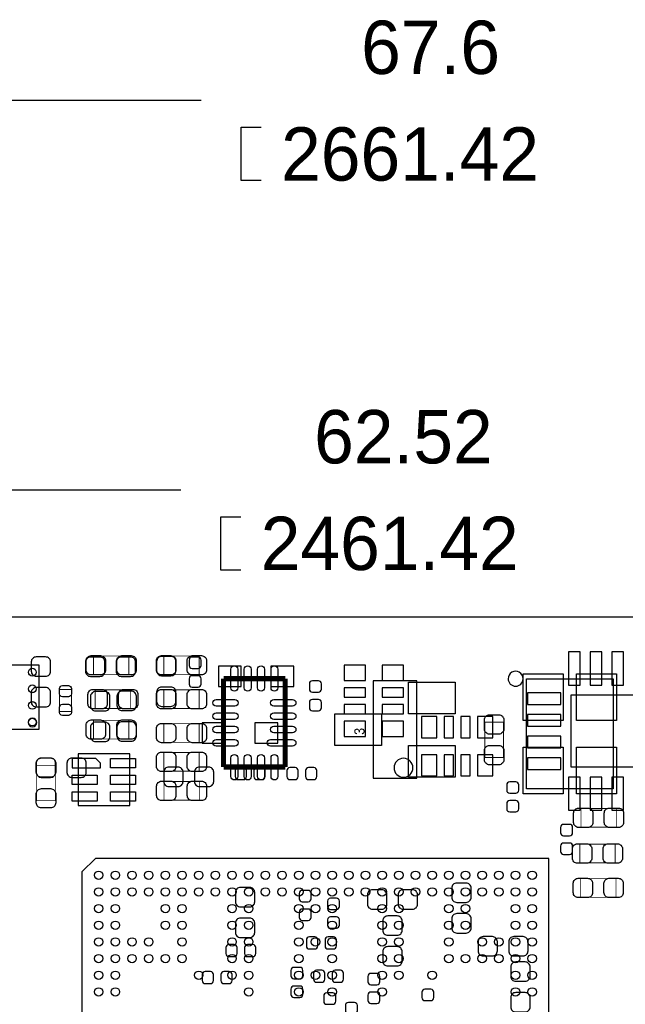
# Model space of a CAD drawing. Extents: x -19 to 83, y 27 to 85.
# Tile 6 of 10: x 25 to 43, y 55 to 85. Entities that reach past the tile are written whole.
import ezdxf

# ---------------------------------------------------------------- set-up
doc = ezdxf.new("R2010")
doc.units = 0
for name, color, linetype in [('BG_DIMENSION', 1, 'CONTINUOUS'), ('BG_OUTLINE', 3, 'CONTINUOUS'), ('PG_ASSEMBLY_TOP', 7, 'CONTINUOUS'), ('PIN_BOTTOM', 40, 'CONTINUOUS'), ('PIN_TOP', 5, 'CONTINUOUS')]:
    doc.layers.add(name, color=color, linetype=linetype)

msp = doc.modelspace()

# ---------------------------------------------------------------- linework, layer by layer
at = {"layer": 'BG_DIMENSION'}
for points in [[(30.13075, 82.4738), (7.199884, 82.4738)], [(31.9278, 80.0735), (31.3309, 80.0735), (31.3309, 81.6737), (31.9278, 81.6737)], [(29.52115, 70.7898), (9.739376, 70.7898)], [(31.3182, 68.3895), (30.7213, 68.3895), (30.7213, 69.9897), (31.3182, 69.9897)]]:
    msp.add_lwpolyline(points, dxfattribs=at)
at = {"layer": 'BG_OUTLINE'}
msp.add_lwpolyline([(74.799952, 55.992776, 0.414214), (72.800972, 53.993796, 0.414214), (74.799952, 51.994816), (74.799952, 33.993836), (23.949152, 33.993836), (23.949152, 37.493956, 0.414214), (23.451312, 37.994336, 0.414214), (22.950932, 37.493956), (22.950932, 33.993836), (7.200392, 33.993836), (7.200392, 51.994816, 0.414214), (9.199372, 53.993796, 0.414214), (7.200392, 55.992776), (7.199884, 66.987928), (74.799952, 66.987928)], format="xyb", close=True, dxfattribs=at)
at = {"layer": 'PG_ASSEMBLY_TOP'}
for points, const_width in [([(26.901394, 65.252092), (26.901394, 65.811908)], 0.024892), ([(26.901394, 65.811908), (27.96159, 65.811908)], 0.024892), ([(27.96159, 65.811908), (27.96159, 65.252092)], 0.024892), ([(29.009594, 65.811908), (30.06979, 65.811908)], 0.024892), ([(29.009594, 65.252092), (29.009594, 65.811908)], 0.024892), ([(30.06979, 65.811908), (30.06979, 65.252092)], 0.024892), ([(27.96159, 65.252092), (26.901394, 65.252092)], 0.024892), ([(30.06979, 65.252092), (29.009594, 65.252092)], 0.024892), ([(32.64916, 65.129918), (30.799024, 65.129918)], 0.1524), ([(30.799024, 65.129918), (30.799024, 62.479682)], 0.1524), ([(32.64916, 62.479682), (32.64916, 65.129918)], 0.1524), ([(25.879806, 64.145414), (25.879806, 64.805306)], 0.024892), ([(25.879806, 64.805306), (26.239978, 64.805306)], 0.024892), ([(26.239978, 64.805306), (26.239978, 64.145414)], 0.024892), ([(26.952194, 64.795908), (28.01239, 64.795908)], 0.024892), ([(26.952194, 64.236092), (26.952194, 64.795908)], 0.024892), ([(28.01239, 64.795908), (28.01239, 64.236092)], 0.024892), ([(29.009594, 64.236092), (29.009594, 64.795908)], 0.024892), ([(29.009594, 64.795908), (30.06979, 64.795908)], 0.024892), ([(30.06979, 64.795908), (30.06979, 64.236092)], 0.024892), ([(26.239978, 64.145414), (25.879806, 64.145414)], 0.024892), ([(28.01239, 64.236092), (26.952194, 64.236092)], 0.024892), ([(30.06979, 64.236092), (29.009594, 64.236092)], 0.024892), ([(26.901394, 63.881508), (27.96159, 63.881508)], 0.024892), ([(26.901394, 63.321692), (26.901394, 63.881508)], 0.024892), ([(27.96159, 63.881508), (27.96159, 63.321692)], 0.024892), ([(38.632892, 62.766702), (38.632892, 63.826898)], 0.024892), ([(38.632892, 63.826898), (39.192708, 63.826898)], 0.024892), ([(39.192708, 63.826898), (39.192708, 62.766702)], 0.024892), ([(29.009594, 63.220092), (29.009594, 63.779908)], 0.024892), ([(29.009594, 63.779908), (30.06979, 63.779908)], 0.024892), ([(30.06979, 63.779908), (30.06979, 63.220092)], 0.024892), ([(27.96159, 63.321692), (26.901394, 63.321692)], 0.024892), ([(30.06979, 63.220092), (29.009594, 63.220092)], 0.024892), ([(29.009594, 62.9158), (30.06979, 62.9158)], 0.024892), ([(29.009594, 62.355984), (29.009594, 62.9158)], 0.024892), ([(30.06979, 62.9158), (30.06979, 62.355984)], 0.024892), ([(39.192708, 62.766702), (38.632892, 62.766702)], 0.024892), ([(25.195784, 61.471302), (25.195784, 62.531498)], 0.024892), ([(25.195784, 62.531498), (25.7556, 62.531498)], 0.024892), ([(25.7556, 62.531498), (25.7556, 61.471302)], 0.024892), ([(30.06979, 62.355984), (29.009594, 62.355984)], 0.024892), ([(30.799024, 62.479682), (32.64916, 62.479682)], 0.1524), ([(29.012134, 61.484764), (29.012134, 62.04458)], 0.024892), ([(29.012134, 62.04458), (30.07233, 62.04458)], 0.024892), ([(30.07233, 62.04458), (30.07233, 61.484764)], 0.024892), ([(25.7556, 61.471302), (25.195784, 61.471302)], 0.024892), ([(30.07233, 61.484764), (29.012134, 61.484764)], 0.024892), ([(41.515538, 61.237114), (42.575734, 61.237114)], 0.024892), ([(41.515538, 60.677298), (41.515538, 61.237114)], 0.024892), ([(42.575734, 61.237114), (42.575734, 60.677298)], 0.024892), ([(42.575734, 60.677298), (41.515538, 60.677298)], 0.024892), ([(41.480994, 60.164726), (42.54119, 60.164726)], 0.024892), ([(41.480994, 59.60491), (41.480994, 60.164726)], 0.024892), ([(42.54119, 60.164726), (42.54119, 59.60491)], 0.024892), ([(42.54119, 59.60491), (41.480994, 59.60491)], 0.024892), ([(41.506394, 59.131708), (42.56659, 59.131708)], 0.024892), ([(41.506394, 58.571892), (41.506394, 59.131708)], 0.024892), ([(42.56659, 59.131708), (42.56659, 58.571892)], 0.024892), ([(42.56659, 58.571892), (41.506394, 58.571892)], 0.024892)]:
    msp.add_lwpolyline(points, dxfattribs=dict(at, const_width=const_width))
for points in [[(25.275032, 65.536572), (24.355552, 65.536572), (24.355552, 63.616332), (25.275032, 63.616332), (25.275032, 65.536572)], [(36.590478, 65.061592), (35.290506, 65.061592)], [(35.290506, 65.061592), (35.290506, 62.141608)], [(36.590478, 62.141608), (36.590478, 65.061592)], [(27.986482, 62.873636), (26.436574, 62.873636)], [(26.436574, 62.873636), (26.436574, 61.323728)], [(27.986482, 61.323728), (27.986482, 62.873636)], [(35.290506, 62.141608), (36.590478, 62.141608)], [(26.436574, 61.323728), (27.986482, 61.323728)], [(26.954988, 59.73191), (26.554938, 59.33186)], [(40.55491, 59.73191), (26.954988, 59.73191)], [(40.55491, 45.731938), (40.55491, 59.73191)], [(26.554938, 59.33186), (26.554938, 45.731938)]]:
    msp.add_lwpolyline(points, dxfattribs=at)
for points in [[(39.779956, 65.127886, 1.000125), (39.332916, 65.127886, 0.999875), (39.779956, 65.127886)], [(25.196292, 63.814452, 1), (24.942292, 63.814452, 1), (25.196292, 63.814452)]]:
    msp.add_lwpolyline(points, format="xyb", dxfattribs=at)
msp.add_lwpolyline([(39.882064, 65.12687), (42.482008, 65.12687), (42.482008, 61.826902), (39.882064, 61.826902)], close=True, dxfattribs=at)
msp.add_lwpolyline([(36.478464, 62.4586, 1), (35.91052, 62.4586, 1)], format="xyb", close=True, dxfattribs=at)
at = {"layer": 'PIN_BOTTOM'}
for points in [[(41.14038, 64.940561), (41.490392, 64.940561), (41.490392, 65.940559), (41.14038, 65.940559)], [(41.790366, 64.940561), (42.140378, 64.940561), (42.140378, 65.940559), (41.790366, 65.940559)], [(42.440606, 64.940561), (42.790618, 64.940561), (42.790618, 65.940559), (42.440606, 65.940559)], [(30.6451, 65.5066), (30.6451, 64.897), (31.3309, 64.897), (31.3309, 65.5066)], [(32.2199, 65.506854), (32.2199, 64.897254), (32.9057, 64.897254), (32.9057, 65.506854)], [(34.416492, 65.075308), (35.051492, 65.075308), (35.051492, 65.532508), (34.416492, 65.532508)], [(35.559492, 65.07607), (36.194492, 65.07607), (36.194492, 65.53327), (35.559492, 65.53327)], [(34.416492, 64.575182), (35.051492, 64.575182), (35.051492, 64.854582), (34.416492, 64.854582)], [(35.559492, 64.575944), (36.194492, 64.575944), (36.194492, 64.855344), (35.559492, 64.855344)], [(39.910385, 64.360552), (40.910383, 64.360552), (40.910383, 64.710564), (39.910385, 64.710564)], [(41.210484, 62.480444), (43.3705, 62.480444), (43.3705, 64.64046), (41.210484, 64.64046)], [(34.416492, 64.075056), (35.051492, 64.075056), (35.051492, 64.354456), (34.416492, 64.354456)], [(35.559492, 64.075818), (36.194492, 64.075818), (36.194492, 64.355218), (35.559492, 64.355218)], [(34.416492, 63.39459), (35.051492, 63.39459), (35.051492, 63.85179), (34.416492, 63.85179)], [(35.559492, 63.397892), (36.194492, 63.397892), (36.194492, 63.855092), (35.559492, 63.855092)], [(36.736782, 63.992252), (36.736782, 63.357252), (37.193982, 63.357252), (37.193982, 63.992252)], [(37.417248, 63.992252), (37.417248, 63.357252), (37.696648, 63.357252), (37.696648, 63.992252)], [(37.917374, 63.992252), (37.917374, 63.357252), (38.196774, 63.357252), (38.196774, 63.992252)], [(38.4175, 63.992252), (38.4175, 63.357252), (38.8747, 63.357252), (38.8747, 63.992252)], [(39.910385, 63.710566), (40.910383, 63.710566), (40.910383, 64.060578), (39.910385, 64.060578)], [(30.8483, 63.194946), (30.8483, 63.804546), (30.1625, 63.804546), (30.1625, 63.194946)], [(32.4231, 63.1952), (32.4231, 63.8048), (31.7373, 63.8048), (31.7373, 63.1952)], [(39.910385, 63.060326), (40.910383, 63.060326), (40.910383, 63.410338), (39.910385, 63.410338)], [(36.740084, 62.849252), (36.740084, 62.214252), (37.197284, 62.214252), (37.197284, 62.849252)], [(37.41801, 62.849252), (37.41801, 62.214252), (37.69741, 62.214252), (37.69741, 62.849252)], [(37.918136, 62.849252), (37.918136, 62.214252), (38.197536, 62.214252), (38.197536, 62.849252)], [(38.418262, 62.849252), (38.418262, 62.214252), (38.875462, 62.214252), (38.875462, 62.849252)], [(39.910385, 62.41034), (40.910383, 62.41034), (40.910383, 62.760352), (39.910385, 62.760352)], [(41.14038, 61.180345), (41.490392, 61.180345), (41.490392, 62.180343), (41.14038, 62.180343)], [(41.790366, 61.180345), (42.140378, 61.180345), (42.140378, 62.180343), (41.790366, 62.180343)], [(42.440606, 61.180345), (42.790618, 61.180345), (42.790618, 62.180343), (42.440606, 62.180343)]]:
    msp.add_lwpolyline(points, close=True, dxfattribs=at)
for points in [[(25.033224, 65.6336), (25.033224, 65.353692, 0.414846), (25.183338, 65.203578), (25.463246, 65.203578, 0.414846), (25.61336, 65.353692), (25.61336, 65.6336, 0.414846), (25.463246, 65.783714), (25.183338, 65.783714, 0.414846)], [(26.811732, 65.198752), (27.09164, 65.198752, 0.414846), (27.241754, 65.348866), (27.241754, 65.628774, 0.414846), (27.09164, 65.778888), (26.811732, 65.778888, 0.414846), (26.661618, 65.628774), (26.661618, 65.348866, 0.414846)], [(28.011628, 65.778888), (27.73172, 65.778888, 0.414846), (27.581606, 65.628774), (27.581606, 65.348866, 0.414846), (27.73172, 65.198752), (28.011628, 65.198752, 0.414846), (28.161742, 65.348866), (28.161742, 65.628774, 0.414846)], [(28.792932, 65.649348), (28.792932, 65.36944, 0.414846), (28.943046, 65.219326), (29.222954, 65.219326, 0.414846), (29.373068, 65.36944), (29.373068, 65.649348, 0.414846), (29.222954, 65.799462), (28.943046, 65.799462, 0.414846)], [(29.766514, 65.688718), (29.766514, 65.528698, 0.413587), (29.856684, 65.438782), (30.036516, 65.438782, 0.413587), (30.126686, 65.528698), (30.126686, 65.688718, 0.413587), (30.036516, 65.778634), (29.856684, 65.778634, 0.413587)], [(30.126686, 64.968882), (30.126686, 65.128902, 0.413587), (30.036516, 65.218818), (29.856684, 65.218818, 0.413587), (29.766514, 65.128902), (29.766514, 64.968882, 0.413587), (29.856684, 64.878966), (30.036516, 64.878966, 0.413587)], [(33.372806, 64.977518), (33.372806, 64.817498, 0.413587), (33.462976, 64.727582), (33.642808, 64.727582, 0.413587), (33.732978, 64.817498), (33.732978, 64.977518, 0.413587), (33.642808, 65.067434), (33.462976, 65.067434, 0.413587)], [(25.61336, 64.433704), (25.61336, 64.713612, 0.414846), (25.463246, 64.863726), (25.183338, 64.863726, 0.414846), (25.033224, 64.713612), (25.033224, 64.433704, 0.414846), (25.183338, 64.28359), (25.463246, 64.28359, 0.414846)], [(26.811224, 64.595248), (26.811224, 64.31534, 0.414846), (26.961338, 64.165226), (27.241246, 64.165226, 0.414846), (27.39136, 64.31534), (27.39136, 64.595248, 0.414846), (27.241246, 64.745362), (26.961338, 64.745362, 0.414846)], [(27.604212, 64.605408), (27.604212, 64.3255, 0.414846), (27.754326, 64.175386), (28.034234, 64.175386, 0.414846), (28.184348, 64.3255), (28.184348, 64.605408, 0.414846), (28.034234, 64.755522), (27.754326, 64.755522, 0.414846)], [(29.373068, 64.449452), (29.373068, 64.72936, 0.414846), (29.222954, 64.879474), (28.943046, 64.879474, 0.414846), (28.792932, 64.72936), (28.792932, 64.449452, 0.414846), (28.943046, 64.299338), (29.222954, 64.299338, 0.414846)], [(33.732978, 64.257682), (33.732978, 64.417702, 0.413587), (33.642808, 64.507618), (33.462976, 64.507618, 0.413587), (33.372806, 64.417702), (33.372806, 64.257682, 0.413587), (33.462976, 64.167766), (33.642808, 64.167766, 0.413587)], [(27.39136, 63.395352), (27.39136, 63.67526, 0.414846), (27.241246, 63.825374), (26.961338, 63.825374, 0.414846), (26.811224, 63.67526), (26.811224, 63.395352, 0.414846), (26.961338, 63.245238), (27.241246, 63.245238, 0.414846)], [(28.184348, 63.405512), (28.184348, 63.68542, 0.414846), (28.034234, 63.835534), (27.754326, 63.835534, 0.414846), (27.604212, 63.68542), (27.604212, 63.405512, 0.414846), (27.754326, 63.255398), (28.034234, 63.255398, 0.414846)], [(25.332944, 62.168532), (25.612852, 62.168532, 0.414846), (25.762966, 62.318646), (25.762966, 62.598554, 0.414846), (25.612852, 62.748668), (25.332944, 62.748668, 0.414846), (25.18283, 62.598554), (25.18283, 62.318646, 0.414846)], [(26.53284, 62.748668), (26.252932, 62.748668, 0.414846), (26.102818, 62.598554), (26.102818, 62.318646, 0.414846), (26.252932, 62.168532), (26.53284, 62.168532, 0.414846), (26.682954, 62.318646), (26.682954, 62.598554, 0.414846)], [(29.155644, 61.89599), (29.435552, 61.89599, 0.414846), (29.585666, 62.046104), (29.585666, 62.326012, 0.414846), (29.435552, 62.476126), (29.155644, 62.476126, 0.414846), (29.00553, 62.326012), (29.00553, 62.046104, 0.414846)], [(30.35554, 62.476126), (30.075632, 62.476126, 0.414846), (29.925518, 62.326012), (29.925518, 62.046104, 0.414846), (30.075632, 61.89599), (30.35554, 61.89599, 0.414846), (30.505654, 62.046104), (30.505654, 62.326012, 0.414846)], [(31.237682, 62.100714), (31.397702, 62.100714, 0.413587), (31.487618, 62.190884), (31.487618, 62.370716, 0.413587), (31.397702, 62.460886), (31.237682, 62.460886, 0.413587), (31.147766, 62.370716), (31.147766, 62.190884, 0.413587)], [(31.957518, 62.460886), (31.797498, 62.460886, 0.413587), (31.707582, 62.370716), (31.707582, 62.190884, 0.413587), (31.797498, 62.100714), (31.957518, 62.100714, 0.413587), (32.047434, 62.190884), (32.047434, 62.370716, 0.413587)], [(32.787082, 62.100714), (32.947102, 62.100714, 0.413587), (33.037018, 62.190884), (33.037018, 62.370716, 0.413587), (32.947102, 62.460886), (32.787082, 62.460886, 0.413587), (32.697166, 62.370716), (32.697166, 62.190884, 0.413587)], [(33.506918, 62.460886), (33.346898, 62.460886, 0.413587), (33.256982, 62.370716), (33.256982, 62.190884, 0.413587), (33.346898, 62.100714), (33.506918, 62.100714, 0.413587), (33.596834, 62.190884), (33.596834, 62.370716, 0.413587)], [(39.291006, 61.94425), (39.291006, 61.78423, 0.413587), (39.381176, 61.694314), (39.561008, 61.694314, 0.413587), (39.651178, 61.78423), (39.651178, 61.94425, 0.413587), (39.561008, 62.034166), (39.381176, 62.034166, 0.413587)], [(39.651178, 61.224414), (39.651178, 61.384434, 0.413587), (39.561008, 61.47435), (39.381176, 61.47435, 0.413587), (39.291006, 61.384434), (39.291006, 61.224414, 0.413587), (39.381176, 61.134498), (39.561008, 61.134498, 0.413587)], [(40.906446, 60.66917), (40.906446, 60.50915, 0.413587), (40.996616, 60.419234), (41.176448, 60.419234, 0.413587), (41.266618, 60.50915), (41.266618, 60.66917, 0.413587), (41.176448, 60.759086), (40.996616, 60.759086, 0.413587)], [(41.266618, 59.949334), (41.266618, 60.109354, 0.413587), (41.176448, 60.19927), (40.996616, 60.19927, 0.413587), (40.906446, 60.109354), (40.906446, 59.949334, 0.413587), (40.996616, 59.859418), (41.176448, 59.859418, 0.413587)], [(31.154624, 58.715148), (31.154624, 58.43524, 0.414846), (31.304738, 58.285126), (31.584646, 58.285126, 0.414846), (31.73476, 58.43524), (31.73476, 58.715148, 0.414846), (31.584646, 58.865262), (31.304738, 58.865262, 0.414846)], [(35.264344, 58.215784), (35.544252, 58.215784, 0.414846), (35.694366, 58.365898), (35.694366, 58.645806, 0.414846), (35.544252, 58.79592), (35.264344, 58.79592, 0.414846), (35.11423, 58.645806), (35.11423, 58.365898, 0.414846)], [(36.46424, 58.79592), (36.184332, 58.79592, 0.414846), (36.034218, 58.645806), (36.034218, 58.365898, 0.414846), (36.184332, 58.215784), (36.46424, 58.215784, 0.414846), (36.614354, 58.365898), (36.614354, 58.645806, 0.414846)], [(37.642292, 58.849768), (37.642292, 58.56986, 0.414846), (37.792406, 58.419746), (38.072314, 58.419746, 0.414846), (38.222428, 58.56986), (38.222428, 58.849768, 0.414846), (38.072314, 58.999882), (37.792406, 58.999882, 0.414846)], [(33.068006, 58.68797), (33.068006, 58.52795, 0.413587), (33.158176, 58.438034), (33.338008, 58.438034, 0.413587), (33.428178, 58.52795), (33.428178, 58.68797, 0.413587), (33.338008, 58.777886), (33.158176, 58.777886, 0.413587)], [(33.916112, 58.455814), (33.916112, 58.295794, 0.413587), (34.006282, 58.205878), (34.186114, 58.205878, 0.413587), (34.276284, 58.295794), (34.276284, 58.455814, 0.413587), (34.186114, 58.54573), (34.006282, 58.54573, 0.413587)], [(33.428178, 57.968134), (33.428178, 58.128154, 0.413587), (33.338008, 58.21807), (33.158176, 58.21807, 0.413587), (33.068006, 58.128154), (33.068006, 57.968134, 0.413587), (33.158176, 57.878218), (33.338008, 57.878218, 0.413587)], [(31.73476, 57.515252), (31.73476, 57.79516, 0.414846), (31.584646, 57.945274), (31.304738, 57.945274, 0.414846), (31.154624, 57.79516), (31.154624, 57.515252, 0.414846), (31.304738, 57.365138), (31.584646, 57.365138, 0.414846)], [(34.276284, 57.735978), (34.276284, 57.895998, 0.413587), (34.186114, 57.985914), (34.006282, 57.985914, 0.413587), (33.916112, 57.895998), (33.916112, 57.735978, 0.413587), (34.006282, 57.646062), (34.186114, 57.646062, 0.413587)], [(35.574224, 57.8612), (35.574224, 57.581292, 0.414846), (35.724338, 57.431178), (36.004246, 57.431178, 0.414846), (36.15436, 57.581292), (36.15436, 57.8612, 0.414846), (36.004246, 58.011314), (35.724338, 58.011314, 0.414846)], [(38.222428, 57.649872), (38.222428, 57.92978, 0.414846), (38.072314, 58.079894), (37.792406, 58.079894, 0.414846), (37.642292, 57.92978), (37.642292, 57.649872, 0.414846), (37.792406, 57.499758), (38.072314, 57.499758, 0.414846)], [(33.372806, 57.022238), (33.532826, 57.022238, 0.413587), (33.622742, 57.112408), (33.622742, 57.29224, 0.413587), (33.532826, 57.38241), (33.372806, 57.38241, 0.413587), (33.28289, 57.29224), (33.28289, 57.112408, 0.413587)], [(34.092642, 57.38241), (33.932622, 57.38241, 0.413587), (33.842706, 57.29224), (33.842706, 57.112408, 0.413587), (33.932622, 57.022238), (34.092642, 57.022238, 0.413587), (34.182558, 57.112408), (34.182558, 57.29224, 0.413587)], [(38.58006, 56.810148), (38.859968, 56.810148, 0.414846), (39.010082, 56.960262), (39.010082, 57.24017, 0.414846), (38.859968, 57.390284), (38.58006, 57.390284, 0.414846), (38.429946, 57.24017), (38.429946, 56.960262, 0.414846)], [(39.779956, 57.390284), (39.500048, 57.390284, 0.414846), (39.349934, 57.24017), (39.349934, 56.960262, 0.414846), (39.500048, 56.810148), (39.779956, 56.810148, 0.414846), (39.93007, 56.960262), (39.93007, 57.24017, 0.414846)], [(30.957774, 56.792114), (31.117794, 56.792114, 0.413587), (31.20771, 56.882284), (31.20771, 57.062116, 0.413587), (31.117794, 57.152286), (30.957774, 57.152286, 0.413587), (30.867858, 57.062116), (30.867858, 56.882284, 0.413587)], [(31.67761, 57.152286), (31.51759, 57.152286, 0.413587), (31.427674, 57.062116), (31.427674, 56.882284, 0.413587), (31.51759, 56.792114), (31.67761, 56.792114, 0.413587), (31.767526, 56.882284), (31.767526, 57.062116, 0.413587)], [(36.15436, 56.661304), (36.15436, 56.941212, 0.414846), (36.004246, 57.091326), (35.724338, 57.091326, 0.414846), (35.574224, 56.941212), (35.574224, 56.661304, 0.414846), (35.724338, 56.51119), (36.004246, 56.51119, 0.414846)], [(32.818832, 56.37911), (32.818832, 56.21909, 0.413587), (32.909002, 56.129174), (33.088834, 56.129174, 0.413587), (33.179004, 56.21909), (33.179004, 56.37911, 0.413587), (33.088834, 56.469026), (32.909002, 56.469026, 0.413587)], [(39.411656, 56.481472), (39.411656, 56.201564, 0.414846), (39.56177, 56.05145), (39.841678, 56.05145, 0.414846), (39.991792, 56.201564), (39.991792, 56.481472, 0.414846), (39.841678, 56.631586), (39.56177, 56.631586, 0.414846)], [(30.248606, 55.980838), (30.408626, 55.980838, 0.413587), (30.498542, 56.071008), (30.498542, 56.25084, 0.413587), (30.408626, 56.34101), (30.248606, 56.34101, 0.413587), (30.15869, 56.25084), (30.15869, 56.071008, 0.413587)], [(30.968442, 56.34101), (30.808422, 56.34101, 0.413587), (30.718506, 56.25084), (30.718506, 56.071008, 0.413587), (30.808422, 55.980838), (30.968442, 55.980838, 0.413587), (31.058358, 56.071008), (31.058358, 56.25084, 0.413587)], [(33.586166, 56.020208), (33.746186, 56.020208, 0.413587), (33.836102, 56.110378), (33.836102, 56.29021, 0.413587), (33.746186, 56.38038), (33.586166, 56.38038, 0.413587), (33.49625, 56.29021), (33.49625, 56.110378, 0.413587)], [(34.306002, 56.38038), (34.145982, 56.38038, 0.413587), (34.056066, 56.29021), (34.056066, 56.110378, 0.413587), (34.145982, 56.020208), (34.306002, 56.020208, 0.413587), (34.395918, 56.110378), (34.395918, 56.29021, 0.413587)], [(35.127184, 56.199024), (35.127184, 56.039004, 0.413587), (35.217354, 55.949088), (35.397186, 55.949088, 0.413587), (35.487356, 56.039004), (35.487356, 56.199024, 0.413587), (35.397186, 56.28894), (35.217354, 56.28894, 0.413587)], [(33.179004, 55.659274), (33.179004, 55.819294, 0.413587), (33.088834, 55.90921), (32.909002, 55.90921, 0.413587), (32.818832, 55.819294), (32.818832, 55.659274, 0.413587), (32.909002, 55.569358), (33.088834, 55.569358, 0.413587)], [(33.801812, 55.611776), (33.801812, 55.451756, 0.413587), (33.891982, 55.36184), (34.071814, 55.36184, 0.413587), (34.161984, 55.451756), (34.161984, 55.611776, 0.413587), (34.071814, 55.701692), (33.891982, 55.701692, 0.413587)], [(35.487356, 55.479188), (35.487356, 55.639208, 0.413587), (35.397186, 55.729124), (35.217354, 55.729124, 0.413587), (35.127184, 55.639208), (35.127184, 55.479188, 0.413587), (35.217354, 55.389272), (35.397186, 55.389272, 0.413587)], [(36.745164, 55.721758), (36.745164, 55.561738, 0.413587), (36.835334, 55.471822), (37.015166, 55.471822, 0.413587), (37.105336, 55.561738), (37.105336, 55.721758, 0.413587), (37.015166, 55.811674), (36.835334, 55.811674, 0.413587)], [(39.991792, 55.281576), (39.991792, 55.561484, 0.414846), (39.841678, 55.711598), (39.56177, 55.711598, 0.414846), (39.411656, 55.561484), (39.411656, 55.281576, 0.414846), (39.56177, 55.131462), (39.841678, 55.131462, 0.414846)], [(34.453576, 55.325518), (34.453576, 55.165498, 0.413587), (34.543746, 55.075582), (34.723578, 55.075582, 0.413587), (34.813748, 55.165498), (34.813748, 55.325518, 0.413587), (34.723578, 55.415434), (34.543746, 55.415434, 0.413587)]]:
    msp.add_lwpolyline(points, format="xyb", close=True, dxfattribs=at)
at = {"layer": 'PIN_TOP'}
for points in [[(26.831544, 65.822068), (27.111452, 65.822068, -0.414846), (27.261566, 65.671954), (27.261566, 65.392046, -0.414846), (27.111452, 65.241932), (26.831544, 65.241932, -0.414846), (26.68143, 65.392046), (26.68143, 65.671954, -0.414846)], [(28.03144, 65.241932), (27.751532, 65.241932, -0.414846), (27.601418, 65.392046), (27.601418, 65.671954, -0.414846), (27.751532, 65.822068), (28.03144, 65.822068, -0.414846), (28.181554, 65.671954), (28.181554, 65.392046, -0.414846)], [(28.939744, 65.822068), (29.219652, 65.822068, -0.414846), (29.369766, 65.671954), (29.369766, 65.392046, -0.414846), (29.219652, 65.241932), (28.939744, 65.241932, -0.414846), (28.78963, 65.392046), (28.78963, 65.671954, -0.414846)], [(30.13964, 65.241932), (29.859732, 65.241932, -0.414846), (29.709618, 65.392046), (29.709618, 65.671954, -0.414846), (29.859732, 65.822068), (30.13964, 65.822068, -0.414846), (30.289754, 65.671954), (30.289754, 65.392046, -0.414846)], [(31.225744, 65.416684), (31.225744, 64.857884, -1), (31.022544, 64.857884), (31.022544, 65.416684, -1)], [(31.625794, 65.416684), (31.625794, 64.857884, -1), (31.422594, 64.857884), (31.422594, 65.416684, -1)], [(32.02559, 65.416684), (32.02559, 64.857884, -1), (31.82239, 64.857884), (31.82239, 65.416684, -1)], [(32.42564, 65.416684), (32.42564, 64.857884, -1), (32.22244, 64.857884), (32.22244, 65.416684, -1)], [(26.239978, 64.835278), (26.239978, 64.675258, -0.413587), (26.149808, 64.585342), (25.969976, 64.585342, -0.413587), (25.879806, 64.675258), (25.879806, 64.835278, -0.413587), (25.969976, 64.925194), (26.149808, 64.925194, -0.413587)], [(26.882344, 64.806068), (27.162252, 64.806068, -0.414846), (27.312366, 64.655954), (27.312366, 64.376046, -0.414846), (27.162252, 64.225932), (26.882344, 64.225932, -0.414846), (26.73223, 64.376046), (26.73223, 64.655954, -0.414846)], [(28.08224, 64.225932), (27.802332, 64.225932, -0.414846), (27.652218, 64.376046), (27.652218, 64.655954, -0.414846), (27.802332, 64.806068), (28.08224, 64.806068, -0.414846), (28.232354, 64.655954), (28.232354, 64.376046, -0.414846)], [(28.939744, 64.806068), (29.219652, 64.806068, -0.414846), (29.369766, 64.655954), (29.369766, 64.376046, -0.414846), (29.219652, 64.225932), (28.939744, 64.225932, -0.414846), (28.78963, 64.376046), (28.78963, 64.655954, -0.414846)], [(30.13964, 64.225932), (29.859732, 64.225932, -0.414846), (29.709618, 64.376046), (29.709618, 64.655954, -0.414846), (29.859732, 64.806068), (30.13964, 64.806068, -0.414846), (30.289754, 64.655954), (30.289754, 64.376046, -0.414846)], [(30.579568, 64.506348), (31.138368, 64.506348, -1), (31.138368, 64.303148), (30.579568, 64.303148, -1)], [(32.309816, 64.506348), (32.868616, 64.506348, -1), (32.868616, 64.303148), (32.309816, 64.303148, -1)], [(25.879806, 64.115442), (25.879806, 64.275462, -0.413587), (25.969976, 64.365378), (26.149808, 64.365378, -0.413587), (26.239978, 64.275462), (26.239978, 64.115442, -0.413587), (26.149808, 64.025526), (25.969976, 64.025526, -0.413587)], [(26.831544, 63.891668), (27.111452, 63.891668, -0.414846), (27.261566, 63.741554), (27.261566, 63.461646, -0.414846), (27.111452, 63.311532), (26.831544, 63.311532, -0.414846), (26.68143, 63.461646), (26.68143, 63.741554, -0.414846)], [(28.03144, 63.311532), (27.751532, 63.311532, -0.414846), (27.601418, 63.461646), (27.601418, 63.741554, -0.414846), (27.751532, 63.891668), (28.03144, 63.891668, -0.414846), (28.181554, 63.741554), (28.181554, 63.461646, -0.414846)], [(30.579568, 64.106298), (31.138368, 64.106298, -1), (31.138368, 63.903098), (30.579568, 63.903098, -1)], [(32.309816, 64.106298), (32.868616, 64.106298, -1), (32.868616, 63.903098), (32.309816, 63.903098, -1)], [(39.202868, 63.896748), (39.202868, 63.61684, -0.414846), (39.052754, 63.466726), (38.772846, 63.466726, -0.414846), (38.622732, 63.61684), (38.622732, 63.896748, -0.414846), (38.772846, 64.046862), (39.052754, 64.046862, -0.414846)], [(28.939744, 63.790068), (29.219652, 63.790068, -0.414846), (29.369766, 63.639954), (29.369766, 63.360046, -0.414846), (29.219652, 63.209932), (28.939744, 63.209932, -0.414846), (28.78963, 63.360046), (28.78963, 63.639954, -0.414846)], [(30.13964, 63.209932), (29.859732, 63.209932, -0.414846), (29.709618, 63.360046), (29.709618, 63.639954, -0.414846), (29.859732, 63.790068), (30.13964, 63.790068, -0.414846), (30.289754, 63.639954), (30.289754, 63.360046, -0.414846)], [(30.579568, 63.706502), (31.138368, 63.706502, -1), (31.138368, 63.503302), (30.579568, 63.503302, -1)], [(32.309816, 63.706502), (32.868616, 63.706502, -1), (32.868616, 63.503302), (32.309816, 63.503302, -1)], [(30.579568, 63.306452), (31.138368, 63.306452, -1), (31.138368, 63.103252), (30.579568, 63.103252, -1)], [(32.208216, 63.306452), (32.868616, 63.306452, -1), (32.868616, 63.103252), (32.208216, 63.103252, -1)], [(28.939744, 62.92596), (29.219652, 62.92596, -0.414846), (29.369766, 62.775846), (29.369766, 62.495938, -0.414846), (29.219652, 62.345824), (28.939744, 62.345824, -0.414846), (28.78963, 62.495938), (28.78963, 62.775846, -0.414846)], [(30.13964, 62.345824), (29.859732, 62.345824, -0.414846), (29.709618, 62.495938), (29.709618, 62.775846, -0.414846), (29.859732, 62.92596), (30.13964, 62.92596, -0.414846), (30.289754, 62.775846), (30.289754, 62.495938, -0.414846)], [(38.622732, 62.696852), (38.622732, 62.97676, -0.414846), (38.772846, 63.126874), (39.052754, 63.126874, -0.414846), (39.202868, 62.97676), (39.202868, 62.696852, -0.414846), (39.052754, 62.546738), (38.772846, 62.546738, -0.414846)], [(25.76576, 62.601348), (25.76576, 62.32144, -0.414846), (25.615646, 62.171326), (25.335738, 62.171326, -0.414846), (25.185624, 62.32144), (25.185624, 62.601348, -0.414846), (25.335738, 62.751462), (25.615646, 62.751462, -0.414846)], [(31.225744, 62.751716), (31.225744, 62.192916, -1), (31.022544, 62.192916), (31.022544, 62.751716, -1)], [(31.625794, 62.751716), (31.625794, 62.192916, -1), (31.422594, 62.192916), (31.422594, 62.751716, -1)], [(32.02559, 62.751716), (32.02559, 62.192916, -1), (31.82239, 62.192916), (31.82239, 62.751716, -1)], [(32.42564, 62.751716), (32.42564, 62.192916, -1), (32.22244, 62.192916), (32.22244, 62.751716, -1)], [(28.942284, 62.05474), (29.222192, 62.05474, -0.414846), (29.372306, 61.904626), (29.372306, 61.624718, -0.414846), (29.222192, 61.474604), (28.942284, 61.474604, -0.414846), (28.79217, 61.624718), (28.79217, 61.904626, -0.414846)], [(30.14218, 61.474604), (29.862272, 61.474604, -0.414846), (29.712158, 61.624718), (29.712158, 61.904626, -0.414846), (29.862272, 62.05474), (30.14218, 62.05474, -0.414846), (30.292294, 61.904626), (30.292294, 61.624718, -0.414846)], [(25.185624, 61.401452), (25.185624, 61.68136, -0.414846), (25.335738, 61.831474), (25.615646, 61.831474, -0.414846), (25.76576, 61.68136), (25.76576, 61.401452, -0.414846), (25.615646, 61.251338), (25.335738, 61.251338, -0.414846)], [(41.445688, 61.247274), (41.725596, 61.247274, -0.414846), (41.87571, 61.09716), (41.87571, 60.817252, -0.414846), (41.725596, 60.667138), (41.445688, 60.667138, -0.414846), (41.295574, 60.817252), (41.295574, 61.09716, -0.414846)], [(42.645584, 60.667138), (42.365676, 60.667138, -0.414846), (42.215562, 60.817252), (42.215562, 61.09716, -0.414846), (42.365676, 61.247274), (42.645584, 61.247274, -0.414846), (42.795698, 61.09716), (42.795698, 60.817252, -0.414846)], [(41.411144, 60.174886), (41.691052, 60.174886, -0.414846), (41.841166, 60.024772), (41.841166, 59.744864, -0.414846), (41.691052, 59.59475), (41.411144, 59.59475, -0.414846), (41.26103, 59.744864), (41.26103, 60.024772, -0.414846)], [(42.61104, 59.59475), (42.331132, 59.59475, -0.414846), (42.181018, 59.744864), (42.181018, 60.024772, -0.414846), (42.331132, 60.174886), (42.61104, 60.174886, -0.414846), (42.761154, 60.024772), (42.761154, 59.744864, -0.414846)], [(41.436544, 59.141868), (41.716452, 59.141868, -0.414846), (41.866566, 58.991754), (41.866566, 58.711846, -0.414846), (41.716452, 58.561732), (41.436544, 58.561732, -0.414846), (41.28643, 58.711846), (41.28643, 58.991754, -0.414846)], [(42.63644, 58.561732), (42.356532, 58.561732, -0.414846), (42.206418, 58.711846), (42.206418, 58.991754, -0.414846), (42.356532, 59.141868), (42.63644, 59.141868, -0.414846), (42.786554, 58.991754), (42.786554, 58.711846, -0.414846)]]:
    msp.add_lwpolyline(points, format="xyb", close=True, dxfattribs=at)
for points in [[(37.74059, 64.07658), (36.340542, 64.07658), (36.340542, 65.02654), (37.74059, 65.02654)], [(39.785036, 65.27546), (40.978836, 65.27546), (40.978836, 63.87846), (39.785036, 63.87846)], [(41.385236, 65.27546), (42.579036, 65.27546), (42.579036, 63.87846), (41.385236, 63.87846)], [(35.540442, 63.12662), (34.140394, 63.12662), (34.140394, 64.07658), (35.540442, 64.07658)], [(37.74059, 62.17666), (36.340542, 62.17666), (36.340542, 63.12662), (37.74059, 63.12662)], [(39.785036, 63.075312), (40.978836, 63.075312), (40.978836, 61.678312), (39.785036, 61.678312)], [(41.385236, 63.075312), (42.579036, 63.075312), (42.579036, 61.678312), (41.385236, 61.678312)], [(26.261568, 62.738762), (26.261568, 62.458854), (27.111452, 62.458854), (27.111452, 62.598808), (26.971498, 62.738762)], [(27.411553, 62.738762), (28.161615, 62.738762), (28.161615, 62.458854), (27.411553, 62.458854)], [(26.261441, 62.238636), (27.011503, 62.238636), (27.011503, 61.958728), (26.261441, 61.958728)], [(27.411553, 62.238636), (28.161615, 62.238636), (28.161615, 61.958728), (27.411553, 61.958728)], [(26.261441, 61.73851), (27.011503, 61.73851), (27.011503, 61.458602), (26.261441, 61.458602)], [(27.411553, 61.73851), (28.161615, 61.73851), (28.161615, 61.458602), (27.411553, 61.458602)]]:
    msp.add_lwpolyline(points, close=True, dxfattribs=at)
for centre, radius in [((25.064212, 65.325752), 0.11557), ((25.064212, 64.825372), 0.11557), ((25.064212, 64.327532), 0.11557), ((25.064212, 63.827152), 0.11557), ((27.05481, 59.232038), 0.127), ((27.554936, 59.232038), 0.127), ((28.054808, 59.232038), 0.127), ((28.554934, 59.232038), 0.127), ((29.05506, 59.232038), 0.127), ((29.554932, 59.232038), 0.127), ((30.054804, 59.232038), 0.127), ((30.55493, 59.232038), 0.127), ((31.055056, 59.232038), 0.127), ((31.554928, 59.232038), 0.127), ((32.0548, 59.232038), 0.127), ((32.554926, 59.232038), 0.127), ((33.055052, 59.232038), 0.127), ((33.554924, 59.232038), 0.127), ((34.054796, 59.232038), 0.127), ((34.554922, 59.232038), 0.127), ((35.055048, 59.232038), 0.127), ((35.55492, 59.232038), 0.127), ((36.054792, 59.232038), 0.127), ((36.554918, 59.232038), 0.127), ((37.055044, 59.232038), 0.127), ((37.554916, 59.232038), 0.127), ((38.054788, 59.232038), 0.127), ((38.554914, 59.232038), 0.127), ((39.05504, 59.232038), 0.127), ((39.554912, 59.232038), 0.127), ((40.055038, 59.232038), 0.127), ((27.05481, 58.731912), 0.127), ((27.554936, 58.731912), 0.127), ((28.054808, 58.731912), 0.127), ((28.554934, 58.731912), 0.127), ((29.05506, 58.731912), 0.127), ((29.554932, 58.731912), 0.127), ((30.054804, 58.731912), 0.127), ((30.55493, 58.731912), 0.127), ((31.055056, 58.731912), 0.127), ((31.554928, 58.731912), 0.127), ((32.0548, 58.731912), 0.127), ((32.554926, 58.731912), 0.127), ((33.055052, 58.731912), 0.127), ((33.554924, 58.731912), 0.127), ((34.054796, 58.731912), 0.127), ((34.554922, 58.731912), 0.127), ((35.055048, 58.731912), 0.127), ((35.55492, 58.731912), 0.127), ((36.054792, 58.731912), 0.127), ((36.554918, 58.731912), 0.127), ((37.055044, 58.731912), 0.127), ((37.554916, 58.731912), 0.127), ((38.054788, 58.731912), 0.127), ((38.554914, 58.731912), 0.127), ((39.05504, 58.731912), 0.127), ((39.554912, 58.731912), 0.127), ((40.055038, 58.731912), 0.127), ((27.05481, 58.23204), 0.127), ((27.554936, 58.23204), 0.127), ((29.05506, 58.23204), 0.127), ((29.554932, 58.23204), 0.127), ((31.055056, 58.23204), 0.127), ((31.554928, 58.23204), 0.127), ((33.055052, 58.23204), 0.127), ((33.554924, 58.23204), 0.127), ((34.054796, 58.23204), 0.127), ((35.55492, 58.23204), 0.127), ((36.054792, 58.23204), 0.127), ((37.554916, 58.23204), 0.127), ((38.054788, 58.23204), 0.127), ((39.554912, 58.23204), 0.127), ((40.055038, 58.23204), 0.127), ((27.05481, 57.731914), 0.127), ((27.554936, 57.731914), 0.127), ((29.05506, 57.731914), 0.127), ((29.554932, 57.731914), 0.127), ((31.055056, 57.731914), 0.127), ((31.554928, 57.731914), 0.127), ((33.055052, 57.731914), 0.127), ((34.054796, 57.731914), 0.127), ((35.55492, 57.731914), 0.127), ((36.054792, 57.731914), 0.127), ((37.554916, 57.731914), 0.127), ((38.054788, 57.731914), 0.127), ((39.554912, 57.731914), 0.127), ((40.055038, 57.731914), 0.127), ((27.05481, 57.231788), 0.127), ((27.554936, 57.231788), 0.127), ((28.054808, 57.231788), 0.127), ((28.554934, 57.231788), 0.127), ((29.554932, 57.231788), 0.127), ((31.055056, 57.231788), 0.127), ((31.554928, 57.231788), 0.127), ((33.055052, 57.231788), 0.127), ((33.554924, 57.231788), 0.127), ((34.054796, 57.231788), 0.127), ((35.55492, 57.231788), 0.127), ((36.054792, 57.231788), 0.127), ((37.554916, 57.231788), 0.127), ((38.554914, 57.231788), 0.127), ((39.05504, 57.231788), 0.127), ((39.554912, 57.231788), 0.127), ((40.055038, 57.231788), 0.127), ((27.05481, 56.731916), 0.127), ((27.554936, 56.731916), 0.127), ((28.054808, 56.731916), 0.127), ((28.554934, 56.731916), 0.127), ((29.05506, 56.731916), 0.127), ((29.554932, 56.731916), 0.127), ((31.055056, 56.731916), 0.127), ((31.554928, 56.731916), 0.127), ((33.055052, 56.731916), 0.127), ((34.054796, 56.731916), 0.127), ((35.55492, 56.731916), 0.127), ((36.054792, 56.731916), 0.127), ((37.554916, 56.731916), 0.127), ((38.054788, 56.731916), 0.127), ((38.554914, 56.731916), 0.127), ((39.05504, 56.731916), 0.127), ((39.554912, 56.731916), 0.127), ((40.055038, 56.731916), 0.127), ((27.05481, 56.232044), 0.127), ((27.554936, 56.232044), 0.127), ((30.054804, 56.232044), 0.127), ((31.055056, 56.232044), 0.127), ((31.554928, 56.232044), 0.127), ((33.055052, 56.232044), 0.127), ((33.554924, 56.232044), 0.127), ((34.054796, 56.232044), 0.127), ((35.55492, 56.232044), 0.127), ((36.054792, 56.232044), 0.127), ((37.055044, 56.232044), 0.127), ((39.554912, 56.232044), 0.127), ((40.055038, 56.232044), 0.127), ((27.05481, 55.731918), 0.127), ((27.554936, 55.731918), 0.127), ((31.554928, 55.731918), 0.127), ((33.055052, 55.731918), 0.127), ((34.054796, 55.731918), 0.127), ((35.55492, 55.731918), 0.127), ((39.554912, 55.731918), 0.127), ((40.055038, 55.731918), 0.127)]:
    msp.add_circle(centre, radius, dxfattribs=at)

# ---------------------------------------------------------------- texts
at = {"layer": 'BG_DIMENSION'}
for s, p in [('67.6', (34.925, 83.2739)), ('2661.42', (32.5247, 80.0735)), ('62.52', (33.5153, 71.5899)), ('2461.42', (31.9151, 68.3895))]:
    msp.add_text(s, height=1.6002, dxfattribs=at).set_placement(p)
at = {"layer": 'PG_ASSEMBLY_TOP', "width": 0.916667}
msp.add_text('3', height=0.3048, rotation=90, dxfattribs=at).set_placement((35.026092, 63.446152))

doc.saveas('drawing.dxf')
